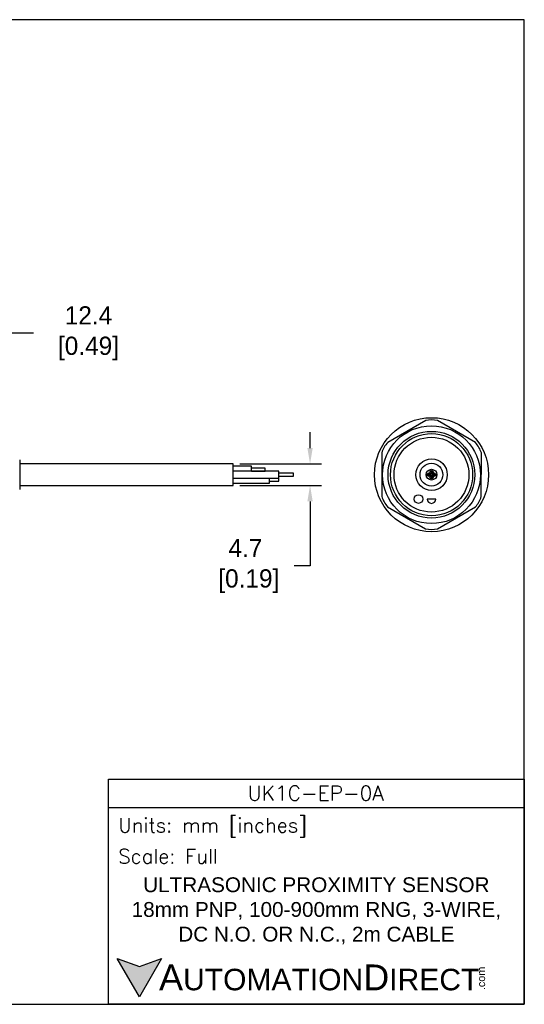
# Model space of a CAD drawing. Header units: inches. Extents: x 0 to 279, y 0 to 216.
# Tile 5 of 5: x 169 to 279, y 0 to 216. Entities that reach past the tile are written whole.
import ezdxf

# ---------------------------------------------------------------- set-up
doc = ezdxf.new("R2010")
doc.units = ezdxf.units.IN
doc.header["$LTSCALE"] = 10
doc.header["$MEASUREMENT"] = 0
doc.layers.add('DIM', color=140, linetype='Continuous')
doc.layers.add('Text', color=140, linetype='Continuous')
doc.styles.add('\\M+2ABAC\\M+2A6A11', font='txt')
doc.styles.add('ROMANS', font='romans.shx')
doc.dimstyles.get("Standard").update_dxf_attribs({"dimtxt": 4, "dimasz": 3.5, "dimexe": 2.5, "dimexo": 1.5, "dimgap": 1, "dimtad": 0, "dimtih": 1, "dimtoh": 1, "dimdec": 1, "dimzin": 0, "dimdsep": 46, "dimtxsty": 'Standard', "dimcen": 0, "dimadec": 0, "dimazin": 0, "dimtfac": 1, "dimtdec": 1, "dimtofl": 0, "dimtmove": 0, "dimatfit": 3, "dimfxl": 0, "dimtolj": 1, "dimtzin": 0, "dimarcsym": 0})

# ---------------------------------------------------------------- blocks, each defined once
blk = doc.blocks.new('*D5')
at = {"layer": 'Defpoints', "color": 0}
for p in [(153.46, 147.13), (165.85, 124.13), (153.46, 118.97)]:
    blk.add_point(p, dxfattribs=at)
at = {"layer": 'DIM', "color": 0, "lineweight": -2}
for p, q in [((153.46, 120.47), (153.46, 149.63)), ((165.85, 125.63), (165.85, 149.63)), ((162.35, 147.13), (156.96, 147.13)), ((171.84, 147.13), (165.85, 147.13))]:
    blk.add_line(p, q, dxfattribs=at)
at = {"layer": 'DIM', "color": 0}
for points in [[(156.96, 147.71), (156.96, 146.54), (153.46, 147.13)], [(162.35, 147.71), (162.35, 146.54), (165.85, 147.13)]]:
    blk.add_solid(points, dxfattribs=at)
at = {"layer": 'DIM', "color": 0, "insert": (183.17, 147.13), "char_height": 4, "attachment_point": 5}
blk.add_mtext('\\A1; 12.4\\P [0.49]', dxfattribs=at)
blk = doc.blocks.new('*D3')
at = {"layer": 'Defpoints', "color": 0}
for p in [(215.61, 118.48), (215.61, 113.78), (232.46, 113.78)]:
    blk.add_point(p, dxfattribs=at)
at = {"layer": 'DIM', "color": 0, "lineweight": -2}
for p, q in [((232.46, 121.98), (232.46, 125.48)), ((217.11, 118.48), (234.96, 118.48)), ((217.11, 113.78), (234.96, 113.78)), ((232.46, 110.28), (232.46, 96.12)), ((232.46, 96.12), (228.96, 96.12))]:
    blk.add_line(p, q, dxfattribs=at)
at = {"layer": 'DIM', "color": 0}
for points in [[(231.88, 121.98), (233.05, 121.98), (232.46, 118.48)], [(231.88, 110.28), (233.05, 110.28), (232.46, 113.78)]]:
    blk.add_solid(points, dxfattribs=at)
at = {"layer": 'DIM', "color": 0, "insert": (218.3, 96.12), "char_height": 4, "attachment_point": 5}
blk.add_mtext('\\A1;4.7\\P [0.19]', dxfattribs=at)

msp = doc.modelspace()

# ---------------------------------------------------------------- hatches: boundary and pattern name
at = {"layer": 'Text'}
msp.add_hatch(color=256, dxfattribs=at).paths.add_polyline_path([(199.93, 10.07), (195.08, 8.31), (190.23, 10.07), (195.08, 1.67)])

# ---------------------------------------------------------------- linework, layer by layer
for p, q in [((257.8, 127.98), (249.47, 123.2)), ((268.69, 123.17), (260.39, 127.98)), ((248.18, 120.95), (248.16, 111.35)), ((269.98, 111.32), (269.99, 120.92)), ((168.85, 119.38), (168.85, 112.89)), ((215.61, 118.48), (168.85, 118.48)), ((215.61, 113.78), (215.61, 118.48)), ((219.61, 117.98), (215.61, 117.98)), ((225.61, 116.88), (215.61, 116.88)), ((219.61, 116.88), (219.61, 117.98)), ((222.61, 117.58), (219.61, 117.58)), ((219.61, 116.89), (222.61, 116.89)), ((222.61, 116.89), (222.61, 117.58)), ((225.61, 115.38), (225.61, 116.88)), ((215.61, 115.38), (225.61, 115.38)), ((223.61, 114.28), (223.61, 115.38)), ((225.61, 115.33), (223.61, 115.33)), ((223.61, 114.73), (225.61, 114.73)), ((228.82, 116.43), (225.61, 116.43)), ((225.61, 115.83), (228.82, 115.83)), ((225.61, 114.73), (225.61, 115.33)), ((228.82, 115.83), (228.82, 116.43)), ((168.85, 113.78), (215.61, 113.78)), ((215.61, 114.28), (223.61, 114.28)), ((260, 110.8), (258.1, 110.8)), ((249.46, 109.1), (257.76, 104.29)), ((260.36, 104.29), (268.68, 109.07))]:
    msp.add_line(p, q)
for centre, radius in [((259.08, 116.13), 12.5), ((259.06, 116.13), 10.72), ((259.06, 116.13), 9.5), ((259.08, 116.13), 9), ((259.06, 116.13), 8.2), ((259.08, 116.13), 3.45), ((259.06, 116.13), 2.5), ((259.08, 116.13), 1.18), ((259.08, 116.68), 0.375), ((259.08, 116.68), 0.15), ((258.53, 116.13), 0.375), ((258.53, 116.13), 0.172), ((259.08, 115.58), 0.375), ((259.08, 115.58), 0.15), ((259.63, 116.13), 0.375), ((259.63, 116.13), 0.15), ((256.22, 110.8), 0.95)]:
    msp.add_circle(centre, radius)
for centre, radius, start, end in [((259.1, 122.47), 5.66, 76.7986, 103.2975), ((253.6, 119.32), 5.66, 136.7986, 163.2975), ((264.57, 119.28), 5.66, 16.7986, 43.2975), ((253.58, 112.98), 5.66, 196.7986, 223.2975), ((259.05, 110.8), 0.95, 180, 0), ((264.55, 112.95), 5.66, 316.7986, 343.2975), ((259.06, 109.8), 5.66, 256.7986, 283.2975)]:
    msp.add_arc(centre, radius, start, end)
at = {"layer": 'Defpoints'}
msp.add_lwpolyline([(279.4, 215.9), (0, 215.9), (0, 0), (279.4, 0)], close=True, dxfattribs=at)
at = {"layer": 'Text'}
msp.add_line((188.28, 43.12), (279.4, 43.12), dxfattribs=at)
for points in [[(188.28, 0), (188.28, 49.4), (279.4, 49.4), (279.4, 0)], [(199.93, 10.07), (195.08, 1.67), (190.23, 10.07), (195.08, 8.31)]]:
    msp.add_lwpolyline(points, close=True, dxfattribs=at)

# ---------------------------------------------------------------- texts
at = {"layer": 'Text', "linetype": 'Continuous', "insert": (233.7, 46.3), "char_height": 3.248, "width": 61.1425, "attachment_point": 5, "style": 'ROMANS'}
msp.add_mtext('UK1C-EP-0A', dxfattribs=at)
at = {"layer": 'Text', "attachment_point": 4}
for s, insert, char_height, width, style in [(' Units: mm [inches]', (188.28, 38.75), 3.1404, 91.118, 'ROMANS'), (' Scale: Full', (188.28, 32.47), 3.1404, 91.118, 'ROMANS'), ('{\\fArial|b0|i0|c0|p34;     \\H1.2x;A\\H0.8333x;UTOMATION\\H1.2x;D\\H0.8333x;IRECT}', (190.23, 5.87), 4.7106, 79.7962, '\\M+2ABAC\\M+2A6A11')]:
    msp.add_mtext(s, dxfattribs=dict(at, insert=insert, char_height=char_height, width=width, style=style))
at = {"layer": 'Text', "linetype": 'Continuous', "insert": (233.84, 20.5), "char_height": 3.2482, "width": 90.3508, "attachment_point": 5}
msp.add_mtext('{\\fArial|b0|i0|c0|p34;ULTRASONIC PROXIMITY SENSOR\\P18mm PNP, 100-900mm RNG, 3-WIRE,\\PDC N.O. OR N.C., 2m CABLE}', dxfattribs=at)
at = {"layer": 'Text', "insert": (269.12, 3.11), "char_height": 1.6958, "width": 5.0253, "attachment_point": 1, "rotation": 90, "style": '\\M+2ABAC\\M+2A6A11'}
msp.add_mtext('{\\fArial|b0|i0|c0|p34;.com}', dxfattribs=at)

# ---------------------------------------------------------------- dimensions: what is measured, and where the dimension line sits
at = {"layer": 'DIM'}
dim = msp.add_linear_dim(base=(153.46, 147.13), p1=(165.85, 124.13), p2=(153.46, 118.97), angle=180, text=' <>', dimstyle='Standard', override={"dimpost": '\\X', "dimtmove": 1}, dxfattribs=at)
dim.commit()
dim.dimension.update_dxf_attribs({"geometry": '*D5', "text_midpoint": (183.17, 151.77), "dimtype": 160})
dim = msp.add_linear_dim(base=(232.46, 113.78), p1=(215.61, 118.48), p2=(215.61, 113.78), angle=90, dimstyle='Standard', override={"dimpost": '\\X'}, dxfattribs=at)
dim.commit()
dim.dimension.update_dxf_attribs({"geometry": '*D3', "text_midpoint": (218.3, 96.12), "dimtype": 160})

doc.saveas('drawing.dxf')
